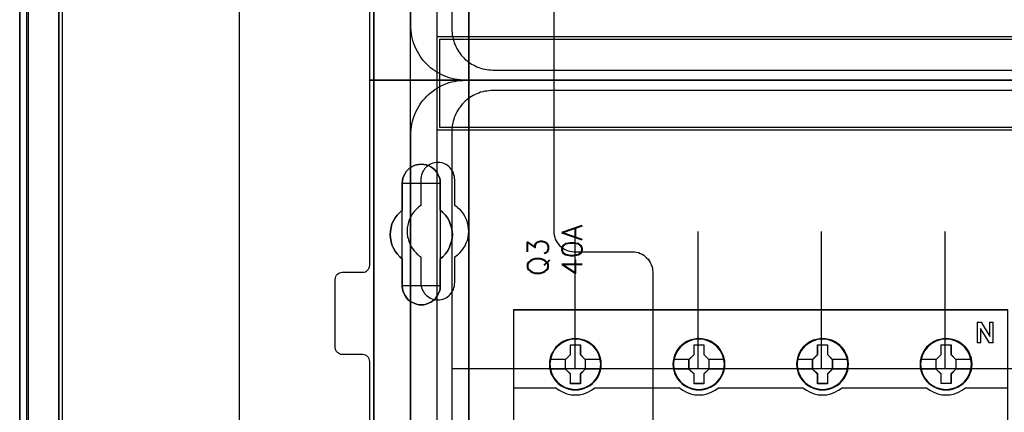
# Model space of a CAD drawing. Extents: x -543332 to -323966, y -9028 to 137422.
# Tile 79 of 250: x -450239 to -448804, y 26109 to 26681. Entities that reach past the tile are written whole.
import ezdxf

# ---------------------------------------------------------------- set-up
doc = ezdxf.new("R2010")
doc.units = 0
doc.header["$MEASUREMENT"] = 0
doc.layers.get('0').update_dxf_attribs({"color": 8})
for name, color, linetype in [('30', 7, 'Continuous'), ('45', 8, 'Continuous'), ('5', 7, 'Continuous'), ('50', 7, 'Continuous')]:
    doc.layers.add(name, color=color, linetype=linetype)
doc.styles.get("Standard").update_dxf_attribs({"font": 'txt', "bigfont": 'BIGFONT.SHX'})

# ---------------------------------------------------------------- blocks, each defined once
blk = doc.blocks.new('*U1079')
at = {"layer": '5', "color": 7}
for points in [[(0, -20.806875), (0, -801.193125)], [(4.692335, -801.191648), (4.692335, -20.805704)], [(4.692335, -20.805704), (4.692335, -801.191648)], [(50.625815, -386.338651), (50.625815, -323.250088), (50.625815, -298.744188), (50.625815, -173.234937), (50.625815, -148.780413), (50.625815, -78.807593), (50.625815, -73.721462), (51.244508, -73.721462), (63.8246, -73.721462), (64.443293, -73.721462), (64.443293, -78.807593), (64.443293, -78.807593), (64.443293, -386.338651)], [(64.444049, -386.341247), (64.444049, -78.807635), (64.444049, -73.721462), (63.825368, -73.721462), (63.825368, -73.721462), (51.245527, -73.721462), (50.626846, -73.721462), (50.626846, -78.807635), (50.626846, -148.781036), (50.626846, -173.235764), (50.626846, -298.746057), (50.626846, -323.25216), (50.626846, -386.341247)]]:
    blk.add_lwpolyline(points, dxfattribs=at)
at = {"layer": '5', "color": 59}
for points in [[(4.692335, -12.740183), (4.692335, -801.190946), (4.692335, -12.740183)], [(-1, -20.806406), (-1, -801.190946), (-1, -20.806406)]]:
    blk.add_lwpolyline(points, close=True, dxfattribs=at)
at = {"layer": '5', "color": 7}
for points in [[(64.441398, -386.34188), (64.441398, -78.808532), (64.441398, -386.34188)], [(50.626846, -173.235771), (50.626846, -298.746832), (50.626846, -173.235771)], [(60.268907, -254.459032), (60.681505, -254.76733), (61.042528, -255.178395), (61.351976, -255.589461), (61.60985, -256.000526), (61.764574, -256.462974), (61.919298, -256.976805), (62.022447, -257.490636), (62.074022, -258.004468), (62.022447, -258.518299), (61.919298, -259.03213), (61.764574, -259.494579), (61.60985, -260.00841), (61.351976, -260.419475), (61.042528, -260.83054), (60.681505, -261.241605), (60.268907, -261.549904), (60.268907, -265.506405), (60.268907, -265.866087), (60.217332, -266.225769), (60.062608, -266.534068), (59.907884, -266.89375), (59.701585, -267.150666), (59.495286, -267.458964), (59.237413, -267.664497), (58.927964, -267.870029), (58.566941, -268.024179), (58.257493, -268.178328), (57.89647, -268.229711), (57.535447, -268.229711), (57.174424, -268.229711), (56.813401, -268.178328), (56.503953, -268.024179), (56.14293, -267.870029), (55.833482, -267.664497), (55.575608, -267.458964), (55.317735, -267.150666), (55.163011, -266.89375), (55.008286, -266.534068), (54.853562, -266.225769), (54.801988, -265.866087), (54.750413, -265.506405), (54.750413, -261.549904), (54.38939, -261.241605), (54.028367, -260.83054), (53.718919, -260.419475), (53.461045, -260.00841), (53.254746, -259.494579), (53.151597, -259.03213), (53.048447, -258.518299), (52.996873, -258.004468), (53.048447, -257.490636), (53.151597, -256.976805), (53.254746, -256.462974), (53.461045, -256.000526), (53.718919, -255.589461), (54.028367, -255.178395), (54.38939, -254.76733), (54.750413, -254.459032), (54.750413, -250.50253), (54.801988, -250.142848), (54.853562, -249.783167), (55.008286, -249.423485), (55.163011, -249.115186), (55.317735, -248.806887), (55.575608, -248.549971), (55.833482, -248.344439), (56.14293, -248.138906), (56.503953, -247.933374), (56.813401, -247.830607), (57.174424, -247.779224), (57.535447, -247.727841), (57.89647, -247.779224), (58.257493, -247.830607), (58.566941, -247.933374), (58.927964, -248.138906), (59.237413, -248.344439), (59.495286, -248.549971), (59.701585, -248.806887), (59.907884, -249.115186), (60.062608, -249.423485), (60.217332, -249.783167), (60.268907, -250.142848), (60.268907, -250.50253), (60.268907, -254.459032)], [(58.927964, -248.138906), (58.566941, -247.933374), (58.257493, -247.830607), (57.89647, -247.779224), (57.535447, -247.727841), (57.174424, -247.779224), (56.813401, -247.830607), (56.503953, -247.933374), (56.14293, -248.138906), (55.833482, -248.344439), (55.575608, -248.549971), (55.317735, -248.806887), (55.163011, -249.115186), (55.008286, -249.423485), (54.853562, -249.783167), (54.801988, -250.142848), (54.750413, -250.50253), (54.750413, -254.459032), (54.38939, -254.76733), (54.028367, -255.178395), (53.718919, -255.589461), (53.461045, -256.000526), (53.254746, -256.462974), (53.151597, -256.976805), (53.048447, -257.490636), (52.996873, -258.004468), (53.048447, -258.518299), (53.151597, -259.03213), (53.254746, -259.494579), (53.461045, -260.00841), (53.718919, -260.419475), (54.028367, -260.83054), (54.38939, -261.241605), (54.750413, -261.549904), (54.750413, -265.506405), (54.801988, -265.866087), (54.853562, -266.225769), (55.008286, -266.534068), (55.163011, -266.89375), (55.317735, -267.150666), (55.575608, -267.458964), (55.833482, -267.664497), (56.14293, -267.870029), (56.503953, -268.024179), (56.813401, -268.178328), (57.174424, -268.229711), (57.535447, -268.229711), (57.89647, -268.229711), (58.257493, -268.178328), (58.566941, -268.024179), (58.927964, -267.870029), (59.237413, -267.664497), (59.495286, -267.458964), (59.701585, -267.150666), (59.907884, -266.89375), (60.062608, -266.534068), (60.217332, -266.225769), (60.268907, -265.866087), (60.268907, -265.506405), (60.268907, -261.549904), (60.681505, -261.241605), (61.042528, -260.83054), (61.351976, -260.419475), (61.60985, -260.00841), (61.764574, -259.494579), (61.919298, -259.03213), (62.022447, -258.518299), (62.074022, -258.004468), (62.022447, -257.490636), (61.919298, -256.976805), (61.764574, -256.462974), (61.60985, -256.000526), (61.351976, -255.589461), (61.042528, -255.178395), (60.681505, -254.76733), (60.268907, -254.459032), (60.268907, -250.50253), (60.268907, -250.142848), (60.217332, -249.783167), (60.062608, -249.423485), (59.907884, -249.115186), (59.701585, -248.806887), (59.495286, -248.549971), (59.237413, -248.344439), (58.927964, -248.138906)], [(58.927964, -248.138906), (58.566941, -247.933374), (58.257493, -247.830607), (57.89647, -247.779224), (57.535447, -247.727841), (57.174424, -247.779224), (56.813401, -247.830607), (56.503953, -247.933374), (56.14293, -248.138906), (55.833482, -248.344439), (55.575608, -248.549971), (55.317735, -248.806887), (55.163011, -249.115186), (55.008286, -249.423485), (54.853562, -249.783167), (54.801988, -250.142848), (54.750413, -250.50253), (54.750413, -254.459032), (54.38939, -254.76733), (54.028367, -255.178395), (53.718919, -255.589461), (53.461045, -256.000526), (53.254746, -256.462974), (53.151597, -256.976805), (53.048447, -257.490636), (52.996873, -258.004468), (53.048447, -258.518299), (53.151597, -259.03213), (53.254746, -259.494579), (53.461045, -260.00841), (53.718919, -260.419475), (54.028367, -260.83054), (54.38939, -261.241605), (54.750413, -261.549904), (54.750413, -265.506405), (54.801988, -265.866087), (54.853562, -266.225769), (55.008286, -266.534068), (55.163011, -266.89375), (55.317735, -267.150666), (55.575608, -267.458964), (55.833482, -267.664497), (56.14293, -267.870029), (56.503953, -268.024179), (56.813401, -268.178328), (57.174424, -268.229711), (57.535447, -268.229711), (57.89647, -268.229711), (58.257493, -268.178328), (58.566941, -268.024179), (58.927964, -267.870029), (59.237413, -267.664497), (59.495286, -267.458964), (59.701585, -267.150666), (59.907884, -266.89375), (60.062608, -266.534068), (60.217332, -266.225769), (60.268907, -265.866087), (60.268907, -265.506405), (60.268907, -261.549904), (60.681505, -261.241605), (61.042528, -260.83054), (61.351976, -260.419475), (61.60985, -260.00841), (61.764574, -259.494579), (61.919298, -259.03213), (62.022447, -258.518299), (62.074022, -258.004468), (62.022447, -257.490636), (61.919298, -256.976805), (61.764574, -256.462974), (61.60985, -256.000526), (61.351976, -255.589461), (61.042528, -255.178395), (60.681505, -254.76733), (60.268907, -254.459032), (60.268907, -250.50253), (60.268907, -250.142848), (60.217332, -249.783167), (60.062608, -249.423485), (59.907884, -249.115186), (59.701585, -248.806887), (59.495286, -248.549971), (59.237413, -248.344439), (58.927964, -248.138906)], [(60.268666, -250.505736), (60.268666, -250.145639), (60.217082, -249.785541), (60.062331, -249.425444), (59.90758, -249.116789), (59.701245, -248.808134), (59.49491, -248.550921), (59.236992, -248.345151), (58.927489, -248.139381), (58.566403, -247.933611), (58.256901, -247.830726), (57.895815, -247.779284), (57.534729, -247.727841), (57.173643, -247.779284), (56.812557, -247.830726), (56.503054, -247.933611), (56.141968, -248.139381), (55.832466, -248.345151), (55.574547, -248.550921), (55.316629, -248.808134), (55.161878, -249.116789), (55.007126, -249.425444), (54.852375, -249.785541), (54.800792, -250.145639), (54.749208, -250.505736), (60.268666, -250.505736)], [(54.749208, -250.503088), (54.749208, -254.462051), (54.749208, -250.503088)], [(60.266015, -254.462051), (60.266015, -250.503088), (60.266015, -254.462051)], [(54.751859, -254.459403), (54.390538, -254.767738), (54.029217, -255.178852), (53.719514, -255.589966), (53.461428, -256.001079), (53.254959, -256.463582), (53.151724, -256.977474), (53.04849, -257.491366), (52.996873, -258.005258), (53.04849, -258.51915), (53.151724, -259.033041), (53.254959, -259.495544), (53.461428, -260.009436), (53.719514, -260.42055), (54.029217, -260.831663), (54.390538, -261.242777), (54.751859, -261.551112), (54.751859, -254.459403)], [(60.266015, -261.551112), (60.679274, -261.242777), (61.040875, -260.831663), (61.350819, -260.42055), (61.609106, -260.009436), (61.764078, -259.495544), (61.91905, -259.033041), (62.022365, -258.51915), (62.074022, -258.005258), (62.022365, -257.491366), (61.91905, -256.977474), (61.764078, -256.463582), (61.609106, -256.001079), (61.350819, -255.589966), (61.040875, -255.178852), (60.679274, -254.767738), (60.266015, -254.459403), (60.266015, -261.551112)], [(54.749208, -261.548464), (54.749208, -265.507427), (54.749208, -261.548464)], [(60.266015, -265.507427), (60.266015, -261.548464), (60.266015, -265.507427)], [(54.749208, -265.504779), (54.800792, -265.864676), (54.852375, -266.224573), (55.007126, -266.533055), (55.161878, -266.892952), (55.316629, -267.150021), (55.574547, -267.458504), (55.832466, -267.664159), (56.141968, -267.869815), (56.503054, -268.024056), (56.812557, -268.178298), (57.173643, -268.229711), (57.534729, -268.229711), (57.895815, -268.229711), (58.256901, -268.178298), (58.566403, -268.024056), (58.927489, -267.869815), (59.236992, -267.664159), (59.49491, -267.458504), (59.701245, -267.150021), (59.90758, -266.892952), (60.062331, -266.533055), (60.217082, -266.224573), (60.268666, -265.864676), (60.268666, -265.504779), (54.749208, -265.504779)]]:
    blk.add_lwpolyline(points, close=True, dxfattribs=at)
at = {"layer": '50', "color": 7}
for points in [[(0.235942, -20.558787), (0.235942, -801.133213)], [(5.203985, -20.552831), (5.203985, -801.136518)], [(30.977363, -84.554755), (30.977363, -397.907699)], [(55.98194, -85.921426), (391.762235, -85.921426), (391.762235, -735.000783), (55.98194, -735.000783), (55.98194, -85.921426)], [(59.825943, -92.486155), (387.918232, -92.486155), (387.918232, -379.414356), (59.825943, -379.414356), (59.825943, -92.486155)], [(59.825943, -229.100851), (387.918232, -229.100851), (387.918232, -242.79966), (59.825943, -242.79966), (59.825943, -229.100851)]]:
    blk.add_lwpolyline(points, dxfattribs=at)
blk.add_lwpolyline([(60.239505, -229.513961), (387.507321, -229.513961), (387.507321, -242.386551), (60.239505, -242.386551), (60.239505, -229.513961)], close=True, dxfattribs=at)
blk = doc.blocks.new('*U1080')
at = {"layer": '50', "color": 7}
for points in [[(383.999821, -235.501397), (64.001505, -235.501397), (63.581505, -235.501397), (63.182504, -235.459362), (62.783504, -235.417327), (62.384503, -235.333258), (61.985503, -235.249188), (61.607503, -235.144101), (61.229502, -235.017997), (60.872502, -234.870875), (60.515502, -234.723754), (60.179501, -234.534597), (59.843501, -234.345441), (59.507501, -234.135267), (59.1925, -233.925093), (58.8985, -233.672885), (58.6045, -233.420676), (58.331499, -233.168468), (58.079499, -232.895242), (57.827499, -232.600998), (57.575499, -232.306755), (57.365498, -231.991494), (57.155498, -231.655216), (56.966498, -231.318938), (56.777498, -230.98266), (56.630498, -230.625365), (56.483498, -230.26807), (56.357497, -229.889757), (56.252497, -229.511444), (56.168497, -229.112114), (56.084497, -228.712784), (56.042497, -228.313453), (56.000497, -227.914123), (56.000497, -227.493776), (56.000497, -168.476979)], [(67.968952, -234.010496), (379.969373, -234.010496)], [(61.983887, -93.002352), (61.983887, -227.999417), (62.004887, -228.314683), (62.025887, -228.62995), (62.046887, -228.924198), (62.109888, -229.218447), (62.172889, -229.512696), (62.25689, -229.806944), (62.340891, -230.080175), (62.466892, -230.353406), (62.571893, -230.605619), (62.697894, -230.87885), (62.844896, -231.131063), (63.012898, -231.362258), (63.1809, -231.593454), (63.348902, -231.824649), (63.537904, -232.055844), (63.726906, -232.245004), (63.936908, -232.455182), (64.167911, -232.644342), (64.377913, -232.812484), (64.629916, -232.980626), (64.860918, -233.148768), (65.112921, -233.274874), (65.364924, -233.421999), (65.637927, -233.527087), (65.91093, -233.632176), (66.183933, -233.737265), (66.477936, -233.821336), (66.771939, -233.884389), (67.065942, -233.926425), (67.359946, -233.96846), (67.674949, -233.989478), (67.968952, -234.010496)]]:
    blk.add_lwpolyline(points, dxfattribs=at)
blk = doc.blocks.new('*U1081')
at = {"layer": '30', "color": 7}
blk.add_lwpolyline([(76.842584, -213.484137), (76.842584, -235.501397), (50.0136, -235.501397), (50.0136, -208.508866)], dxfattribs=at)
blk.add_lwpolyline([(76.842584, -213.484137), (76.842584, -235.501397), (50.0136, -235.501397), (50.0136, -208.508866)], dxfattribs=at)
blk = doc.blocks.new('*U1090')
at = {"layer": '50', "color": 7}
for points in [[(56.000497, -302.523166), (56.000497, -243.506369), (56.000497, -243.086022), (56.042497, -242.686692), (56.084497, -242.287361), (56.168497, -241.888031), (56.252497, -241.488701), (56.357497, -241.110388), (56.483498, -240.753093), (56.630498, -240.37478), (56.777498, -240.017485), (56.966498, -239.681207), (57.155498, -239.344929), (57.365498, -239.00865), (57.575499, -238.714407), (57.827499, -238.399147), (58.079499, -238.104903), (58.331499, -237.831677), (58.6045, -237.579469), (58.8985, -237.32726), (59.1925, -237.075052), (59.507501, -236.864878), (59.843501, -236.654704), (60.179501, -236.465548), (60.515502, -236.276391), (60.872502, -236.12927), (61.229502, -235.982148), (61.607503, -235.856044), (61.985503, -235.750957), (62.384503, -235.666887), (62.783504, -235.582818), (63.182504, -235.540783), (63.581505, -235.519766), (64.001505, -235.498748), (383.999821, -235.498748)], [(379.969373, -236.992297), (67.968952, -236.992297), (67.674949, -237.013315), (67.359946, -237.034332), (67.065942, -237.076367), (66.771939, -237.118401), (66.477936, -237.181454), (66.183933, -237.265523), (65.91093, -237.37061), (65.637927, -237.475697), (65.364924, -237.580784), (65.112921, -237.727906), (64.860918, -237.85401), (64.629916, -238.022149), (64.377913, -238.190288), (64.167911, -238.358427), (63.936908, -238.547583), (63.726906, -238.757757), (63.537904, -238.946914), (63.348902, -239.178105), (63.1809, -239.409296), (63.012898, -239.640487), (62.844896, -239.871678), (62.697894, -240.123887), (62.571893, -240.397113), (62.466892, -240.649321), (62.340891, -240.922547), (62.25689, -241.195773), (62.172889, -241.490017), (62.109888, -241.78426), (62.046887, -242.078503), (62.025887, -242.372747), (62.004887, -242.688007), (61.983887, -243.003268), (61.983887, -377.997901)], [(379.969373, -236.992297), (67.968952, -236.992297), (67.674949, -237.013315), (67.359946, -237.034332), (67.065942, -237.076367), (66.771939, -237.118402), (66.477936, -237.181455), (66.183933, -237.265525), (65.91093, -237.370613), (65.637927, -237.4757), (65.364924, -237.580788), (65.112921, -237.72791), (64.860918, -237.854016), (64.629916, -238.022156), (64.377913, -238.190296), (64.167911, -238.358436), (63.936908, -238.547594), (63.726906, -238.757769), (63.537904, -238.946927), (63.348902, -239.178119), (63.1809, -239.409312), (63.012898, -239.640505), (62.844896, -239.871698), (62.697894, -240.123908), (62.571893, -240.397136), (62.466892, -240.649346), (62.340891, -240.922574), (62.25689, -241.195801), (62.172889, -241.490047), (62.109888, -241.784292), (62.046887, -242.078537), (62.025887, -242.372782), (62.004887, -242.688045), (61.983887, -243.003308), (61.983887, -277.514077), (386.017439, -277.514077)], [(379.969373, -236.992297), (67.968952, -236.992297), (67.674949, -237.013315), (67.359946, -237.034332), (67.065942, -237.076367), (66.771939, -237.118402), (66.477936, -237.181455), (66.183933, -237.265525), (65.91093, -237.370613), (65.637927, -237.4757), (65.364924, -237.580788), (65.112921, -237.72791), (64.860918, -237.854016), (64.629916, -238.022156), (64.377913, -238.190296), (64.167911, -238.358436), (63.936908, -238.547594), (63.726906, -238.757769), (63.537904, -238.946927), (63.348902, -239.178119), (63.1809, -239.409312), (63.012898, -239.640505), (62.844896, -239.871698), (62.697894, -240.123908), (62.571893, -240.397136), (62.466892, -240.649346), (62.340891, -240.922574), (62.25689, -241.195801), (62.172889, -241.490047), (62.109888, -241.784292), (62.046887, -242.078537), (62.025887, -242.372782), (62.004887, -242.688045), (61.983887, -243.003308), (61.983887, -277.514077), (386.017439, -277.514077)], [(79.960566, -277.556447), (79.960566, -257.54713)], [(97.87362, -277.556447), (97.87362, -257.54713)], [(115.850299, -277.556447), (115.850299, -257.54713)], [(133.909161, -277.556447), (133.909161, -257.54713)]]:
    blk.add_lwpolyline(points, dxfattribs=at)
blk = doc.blocks.new('*D1091')
at = {"layer": '30', "color": 7}
for points in [[(50.0136, -344.481933), (50.0136, -276.516588), (49.991224, -276.313975), (49.924096, -276.111363), (49.834591, -275.931262), (49.700334, -275.773675), (49.566077, -275.661112), (49.387068, -275.571062), (49.208059, -275.526037), (49.006674, -275.503524), (46.008272, -275.503524), (46.008272, -275.503524), (45.806887, -275.481012), (45.627878, -275.413474), (45.448869, -275.323424), (45.314612, -275.188349), (45.180355, -275.053273), (45.090851, -274.873173), (45.023722, -274.693073), (45.001346, -274.49046), (45.001346, -264.539919), (45.023722, -264.314794), (45.090851, -264.112181), (45.180355, -263.932081), (45.314612, -263.797006), (45.448869, -263.66193), (45.627878, -263.57188), (45.806887, -263.526855), (46.008272, -263.504343), (49.006674, -263.504343), (49.208059, -263.48183), (49.387068, -263.436805), (49.566077, -263.324242), (49.700334, -263.21168), (49.834591, -263.054092), (49.924096, -262.873992), (49.991224, -262.693891), (50.0136, -262.491279), (50.0136, -235.498748), (76.842584, -235.498748), (76.842584, -257.516008), (76.86496, -257.808671), (76.909712, -258.101334), (76.976841, -258.393997), (77.066345, -258.664148), (77.200602, -258.934298), (77.357235, -259.181936), (77.536244, -259.407061), (77.715253, -259.632187), (77.939015, -259.812287), (78.162776, -259.992387), (78.408913, -260.149975), (78.677427, -260.262538), (78.945941, -260.3751), (79.214454, -260.442638), (79.52772, -260.487663), (79.81861, -260.510175), (88.299164, -260.510175), (88.590054, -260.532688), (88.880944, -260.577713), (89.171833, -260.645251), (89.440347, -260.757813), (89.708861, -260.870376), (89.954998, -261.027964), (90.178759, -261.208064), (90.380145, -261.388164), (90.58153, -261.61329), (90.760539, -261.838415), (90.894796, -262.086053), (91.029053, -262.356203), (91.140933, -262.626354), (91.208062, -262.919017), (91.252814, -263.21168), (91.27519, -263.504343), (91.27519, -357.494179)], [(46.008272, -275.503524), (45.806887, -275.481012), (45.627878, -275.413474), (45.448869, -275.323424), (45.314612, -275.188349), (45.180355, -275.053273), (45.090851, -274.873173), (45.023722, -274.693073), (45.001346, -274.49046), (45.001346, -264.539919), (45.023722, -264.314794), (45.090851, -264.112181), (45.180355, -263.932081), (45.314612, -263.797006), (45.448869, -263.66193), (45.627878, -263.57188), (45.806887, -263.526855), (46.008272, -263.504343), (49.006674, -263.504343), (49.208059, -263.48183), (49.387068, -263.436805), (49.566077, -263.324242), (49.700334, -263.21168), (49.834591, -263.054092), (49.924096, -262.873992), (49.991224, -262.693891), (50.0136, -262.491279), (50.0136, -235.498748), (76.842584, -235.498748), (76.842584, -257.516008), (76.86496, -257.808671), (76.909712, -258.101334), (76.976841, -258.393997), (77.066345, -258.664148), (77.200602, -258.934298), (77.357235, -259.181936), (77.536244, -259.407061), (77.715253, -259.632187), (77.939015, -259.812287), (78.162776, -259.992387), (78.408913, -260.149975), (78.677427, -260.262538), (78.945941, -260.3751), (79.214454, -260.442638), (79.52772, -260.487663), (79.81861, -260.510175), (88.299164, -260.510175), (88.590054, -260.532688), (88.880944, -260.577713), (89.171833, -260.645251), (89.440347, -260.757813), (89.708861, -260.870376), (89.954998, -261.027964), (90.178759, -261.208064), (90.380145, -261.388164), (90.58153, -261.61329), (90.760539, -261.838415), (90.894796, -262.086053), (91.029053, -262.356203), (91.140933, -262.626354), (91.208062, -262.919017), (91.252814, -263.21168), (91.27519, -263.504343), (91.27519, -357.494179)], [(50.0136, -344.481933), (50.0136, -276.516588), (49.991224, -276.313975), (49.924096, -276.111363), (49.834591, -275.931262), (49.700334, -275.773675), (49.566077, -275.661112), (49.387068, -275.571062), (49.208059, -275.526037), (49.006674, -275.503524), (46.008272, -275.503524)], [(62.409659, -265.014208), (62.409659, -261.254184), (62.611125, -261.119094), (62.790205, -260.984003), (62.969286, -260.848913), (63.125981, -260.691307), (63.416987, -260.35358), (63.685608, -259.993338), (63.909458, -259.633097), (64.088539, -259.227825), (64.245234, -258.822553), (64.357159, -258.417281), (64.424315, -257.989494), (64.4467, -257.539192), (64.424315, -257.111405), (64.357159, -256.661102), (64.267619, -256.233315), (64.110924, -255.805528), (63.931843, -255.400256), (63.707993, -254.994984), (63.439372, -254.634743), (63.125981, -254.319531), (62.969286, -254.18444), (62.790205, -254.026835), (62.611125, -253.891744), (62.409659, -253.756653), (62.409659, -250.019145), (62.387274, -249.771479), (62.364889, -249.523813), (62.297734, -249.276147), (62.230579, -249.050996), (62.118653, -248.825845), (62.006728, -248.623209), (61.850032, -248.420573), (61.693337, -248.240452), (61.536642, -248.082846), (61.335176, -247.92524), (61.13371, -247.812665), (60.932245, -247.700089), (60.708394, -247.610029), (60.462159, -247.542484), (60.215923, -247.497453), (59.969687, -247.497453), (59.701066, -247.497453), (59.454831, -247.542484), (59.208595, -247.610029), (58.984745, -247.700089), (58.760894, -247.812665), (58.559428, -247.92524), (58.357963, -248.082846), (58.178882, -248.240452), (58.022187, -248.420573), (57.887876, -248.623209), (57.753566, -248.825845), (57.664026, -249.050996), (57.574486, -249.276147), (57.50733, -249.523813), (57.484945, -249.771479), (57.46256, -250.019145), (57.46256, -253.756653), (57.28348, -253.891744), (57.104399, -254.026835), (56.925319, -254.18444), (56.768623, -254.342046), (56.477618, -254.657258), (56.208997, -255.017499), (55.985146, -255.400256), (55.806066, -255.783013), (55.671755, -256.188285), (55.55983, -256.616072), (55.492675, -257.043859), (55.47029, -257.471646), (55.492675, -257.921948), (55.537445, -258.349735), (55.6046, -258.574887), (55.64937, -258.777523), (55.716525, -259.002674), (55.806066, -259.20531), (55.895606, -259.430461), (56.007531, -259.633097), (56.119457, -259.835733), (56.253767, -260.038369), (56.500003, -260.376095), (56.768623, -260.691307), (56.925319, -260.848913), (57.082014, -260.984003), (57.261095, -261.141609), (57.46256, -261.254184), (57.46256, -265.014208), (57.484945, -265.261874), (57.50733, -265.50954), (57.574486, -265.757206), (57.664026, -265.982357), (57.753566, -266.207508), (57.887876, -266.410144), (58.022187, -266.61278), (58.178882, -266.792901), (58.357963, -266.950507), (58.559428, -267.085597), (58.760894, -267.220688), (58.984745, -267.333264), (59.208595, -267.423324), (59.454831, -267.490869), (59.701066, -267.513385), (59.969687, -267.5359), (60.215923, -267.513385), (60.462159, -267.490869), (60.708394, -267.423324), (60.932245, -267.333264), (61.13371, -267.220688), (61.335176, -267.085597), (61.536642, -266.950507), (61.693337, -266.792901), (61.850032, -266.61278), (62.006728, -266.410144), (62.118653, -266.207508), (62.230579, -265.982357), (62.297734, -265.757206), (62.364889, -265.50954), (62.387274, -265.261874), (62.409659, -265.014208)]]:
    blk.add_lwpolyline(points, dxfattribs=at)
blk = doc.blocks.new('*D1092')
at = {"layer": '45', "color": 7}
for points in [[(143.039331, -268.997671), (70.962948, -268.997671), (70.962948, -351.066058), (143.039331, -351.066058), (143.039331, -268.997671)], [(143.018122, -269.021504), (70.984156, -269.021504), (70.984156, -351.044873), (143.018122, -351.044873), (143.018122, -269.021504)], [(83.762152, -276.924985), (83.739733, -276.476776), (83.666872, -276.023033), (83.515545, -275.596957), (83.336194, -275.181949), (83.100796, -274.794607), (82.820561, -274.446), (82.489883, -274.12506), (82.125576, -273.848388), (81.755665, -273.604916), (81.324103, -273.422312), (80.89254, -273.295043), (80.438558, -273.212041), (79.984576, -273.184374), (79.530595, -273.212041), (79.087823, -273.295043), (78.639446, -273.422312), (78.224697, -273.604916), (77.837972, -273.848388), (77.47927, -274.12506), (77.142988, -274.446), (76.879566, -274.794607), (76.638563, -275.181949), (76.436794, -275.596957), (76.319095, -276.023033), (76.229419, -276.476776), (76.201396, -276.924985), (76.229419, -277.373194), (76.319095, -277.810337), (76.436794, -278.241946), (76.638563, -278.651421), (76.879566, -279.044296), (77.142988, -279.40397), (77.47927, -279.719376), (77.837972, -279.996049), (78.224697, -280.228453), (78.639446, -280.411057), (79.087823, -280.549393), (79.530595, -280.637929), (79.984576, -280.660062), (80.438558, -280.637929), (80.89254, -280.549393), (81.324103, -280.411057), (81.755665, -280.228453), (82.125576, -279.996049), (82.489883, -279.719376), (82.820561, -279.40397), (83.100796, -279.044296), (83.336194, -278.651421), (83.515545, -278.241946), (83.666872, -277.810337), (83.739733, -277.373194), (83.762152, -276.924985)], [(83.762152, -276.924985), (83.739733, -276.476776), (83.666872, -276.023033), (83.515545, -275.596957), (83.336194, -275.181949), (83.100796, -274.794607), (82.820561, -274.446), (82.489883, -274.12506), (82.125576, -273.848388), (81.755665, -273.604916), (81.324103, -273.422312), (80.89254, -273.295043), (80.438558, -273.212041), (79.984576, -273.184374), (79.530595, -273.212041), (79.087823, -273.295043), (78.639446, -273.422312), (78.224697, -273.604916), (77.837972, -273.848388), (77.47927, -274.12506), (77.142988, -274.446), (76.879566, -274.794607), (76.638563, -275.181949), (76.436794, -275.596957), (76.319095, -276.023033), (76.229419, -276.476776), (76.201396, -276.924985), (76.229419, -277.373194), (76.319095, -277.810337), (76.436794, -278.241946), (76.638563, -278.651421), (76.879566, -279.044296), (77.142988, -279.40397), (77.47927, -279.719376), (77.837972, -279.996049), (78.224697, -280.228453), (78.639446, -280.411057), (79.087823, -280.549393), (79.530595, -280.637929), (79.984576, -280.660062), (80.438558, -280.637929), (80.89254, -280.549393), (81.324103, -280.411057), (81.755665, -280.228453), (82.125576, -279.996049), (82.489883, -279.719376), (82.820561, -279.40397), (83.100796, -279.044296), (83.336194, -278.651421), (83.515545, -278.241946), (83.666872, -277.810337), (83.739733, -277.373194), (83.762152, -276.924985)], [(79.272674, -274.087388), (80.715806, -274.087388), (80.715806, -275.506914), (81.434542, -276.211132), (81.434542, -277.630657), (80.715806, -278.345965), (80.715806, -279.7544), (79.272674, -279.7544), (79.272674, -278.345965), (78.536959, -277.630657), (78.536959, -276.211132), (79.272674, -275.506914), (79.272674, -274.087388)], [(79.272674, -274.087388), (80.715806, -274.087388), (80.715806, -274.087388), (80.715806, -275.506914), (80.715806, -275.506914), (81.434542, -276.211132), (81.434542, -276.211132), (81.434542, -277.630657), (81.434542, -277.630657), (80.715806, -278.345965), (80.715806, -278.345965), (80.715806, -279.7544), (80.715806, -279.7544), (79.272674, -279.7544), (79.272674, -279.7544), (79.272674, -278.345965), (79.272674, -278.345965), (78.536959, -277.630657), (78.536959, -277.630657), (78.536959, -276.211132), (78.536959, -276.211132), (79.272674, -275.506914), (79.272674, -275.506914), (79.272674, -274.087388), (79.272674, -274.087388)], [(101.778597, -276.924985), (101.750575, -276.476776), (101.683321, -276.023033), (101.526395, -275.596957), (101.347051, -275.181949), (101.111663, -274.789074), (100.831439, -274.446), (100.500774, -274.12506), (100.136482, -273.848388), (99.766586, -273.604916), (99.33504, -273.422312), (98.909099, -273.295043), (98.449531, -273.212041), (97.995568, -273.184374), (97.541604, -273.212041), (97.09885, -273.295043), (96.650491, -273.422312), (96.241363, -273.604916), (95.849049, -273.848388), (95.490362, -274.12506), (95.159697, -274.446), (94.896286, -274.789074), (94.649689, -275.181949), (94.453532, -275.596957), (94.330233, -276.023033), (94.240561, -276.476776), (94.212539, -276.924985), (94.240561, -277.373194), (94.330233, -277.810337), (94.453532, -278.236412), (94.649689, -278.651421), (94.896286, -279.044296), (95.159697, -279.40397), (95.490362, -279.719376), (95.849049, -279.996049), (96.241363, -280.228453), (96.650491, -280.411057), (97.09885, -280.549393), (97.541604, -280.637929), (97.995568, -280.660062), (98.449531, -280.637929), (98.909099, -280.549393), (99.33504, -280.411057), (99.766586, -280.228453), (100.136482, -279.996049), (100.500774, -279.719376), (100.831439, -279.40397), (101.111663, -279.044296), (101.347051, -278.651421), (101.526395, -278.236412), (101.683321, -277.810337), (101.750575, -277.373194), (101.778597, -276.924985)], [(101.778597, -276.924985), (101.750575, -276.476776), (101.683321, -276.023033), (101.526395, -275.596957), (101.347051, -275.181949), (101.111663, -274.789074), (100.831439, -274.446), (100.500774, -274.12506), (100.136482, -273.848388), (99.766586, -273.604916), (99.33504, -273.422312), (98.909099, -273.295043), (98.449531, -273.212041), (97.995568, -273.184374), (97.541604, -273.212041), (97.09885, -273.295043), (96.650491, -273.422312), (96.241363, -273.604916), (95.849049, -273.848388), (95.490362, -274.12506), (95.159697, -274.446), (94.896286, -274.789074), (94.649689, -275.181949), (94.453532, -275.596957), (94.330233, -276.023033), (94.240561, -276.476776), (94.212539, -276.924985), (94.240561, -277.373194), (94.330233, -277.810337), (94.453532, -278.236412), (94.649689, -278.651421), (94.896286, -279.044296), (95.159697, -279.40397), (95.490362, -279.719376), (95.849049, -279.996049), (96.241363, -280.228453), (96.650491, -280.411057), (97.09885, -280.549393), (97.541604, -280.637929), (97.995568, -280.660062), (98.449531, -280.637929), (98.909099, -280.549393), (99.33504, -280.411057), (99.766586, -280.228453), (100.136482, -279.996049), (100.500774, -279.719376), (100.831439, -279.40397), (101.111663, -279.044296), (101.347051, -278.651421), (101.526395, -278.236412), (101.683321, -277.810337), (101.750575, -277.373194), (101.778597, -276.924985)], [(101.757389, -276.924969), (101.729533, -276.4793), (101.66268, -276.028129), (101.506689, -275.604469), (101.328414, -275.191812), (101.094427, -274.801164), (100.815872, -274.460035), (100.487177, -274.140914), (100.125055, -273.865809), (99.757362, -273.623718), (99.328387, -273.442149), (98.904983, -273.315601), (98.448153, -273.23307), (97.996893, -273.205559), (97.545634, -273.23307), (97.105517, -273.315601), (96.659828, -273.442149), (96.253138, -273.623718), (95.86316, -273.865809), (95.50661, -274.140914), (95.177915, -274.460035), (94.916073, -274.801164), (94.670944, -275.191812), (94.475955, -275.604469), (94.353391, -276.028129), (94.264253, -276.4793), (94.236398, -276.924969), (94.264253, -277.370638), (94.353391, -277.805303), (94.475955, -278.228964), (94.670944, -278.64162), (94.916073, -279.032268), (95.177915, -279.389904), (95.50661, -279.703523), (95.86316, -279.978627), (96.253138, -280.209715), (96.659828, -280.391283), (97.105517, -280.528836), (97.545634, -280.616869), (97.996893, -280.638877), (98.448153, -280.616869), (98.904983, -280.528836), (99.328387, -280.391283), (99.757362, -280.209715), (100.125055, -279.978627), (100.487177, -279.703523), (100.815872, -279.389904), (101.094427, -279.032268), (101.328414, -278.64162), (101.506689, -278.228964), (101.66268, -277.805303), (101.729533, -277.370638), (101.757389, -276.924969)], [(97.289476, -274.087388), (98.726948, -274.087388), (98.726948, -275.506976), (99.445685, -276.20568), (99.445685, -277.630813), (98.726948, -278.346152), (98.726948, -279.749104), (97.289476, -279.749104), (97.289476, -278.346152), (96.548102, -277.630813), (96.548102, -276.20568), (97.289476, -275.506976), (97.289476, -274.087388)], [(97.289476, -274.087388), (98.726948, -274.087388), (98.726948, -274.087388), (98.726948, -275.506976), (98.726948, -275.506976), (99.445685, -276.20568), (99.445685, -276.20568), (99.445685, -277.630813), (99.445685, -277.630813), (98.726948, -278.346152), (98.726948, -278.346152), (98.726948, -279.749104), (98.726948, -279.749104), (97.289476, -279.749104), (97.289476, -279.749104), (97.289476, -278.346152), (97.289476, -278.346152), (96.548102, -277.630813), (96.548102, -277.630813), (96.548102, -276.20568), (96.548102, -276.20568), (97.289476, -275.506976), (97.289476, -275.506976), (97.289476, -274.087388), (97.289476, -274.087388)], [(119.78974, -276.924985), (119.767322, -276.476776), (119.694463, -276.023033), (119.537538, -275.596957), (119.358194, -275.181949), (119.122806, -274.789074), (118.842581, -274.446), (118.517521, -274.12506), (118.153229, -273.848388), (117.777729, -273.604916), (117.351787, -273.422312), (116.920242, -273.295043), (116.466278, -273.212041), (116.012315, -273.184374), (115.558351, -273.212041), (115.115597, -273.295043), (114.667238, -273.422312), (114.252506, -273.604916), (113.865796, -273.848388), (113.507109, -274.12506), (113.17084, -274.446), (112.907429, -274.789074), (112.660831, -275.181949), (112.464674, -275.596957), (112.34698, -276.023033), (112.257308, -276.476776), (112.223681, -276.924985), (112.257308, -277.373194), (112.34698, -277.810337), (112.464674, -278.236412), (112.660831, -278.651421), (112.907429, -279.044296), (113.17084, -279.40397), (113.507109, -279.719376), (113.865796, -279.996049), (114.252506, -280.228453), (114.667238, -280.411057), (115.115597, -280.549393), (115.558351, -280.637929), (116.012315, -280.660062), (116.466278, -280.637929), (116.920242, -280.549393), (117.351787, -280.411057), (117.777729, -280.228453), (118.153229, -279.996049), (118.517521, -279.719376), (118.842581, -279.40397), (119.122806, -279.044296), (119.358194, -278.651421), (119.537538, -278.236412), (119.694463, -277.810337), (119.767322, -277.373194), (119.78974, -276.924985)], [(119.78974, -276.924985), (119.767322, -276.476776), (119.694463, -276.023033), (119.537538, -275.596957), (119.358194, -275.181949), (119.122806, -274.789074), (118.842581, -274.446), (118.517521, -274.12506), (118.153229, -273.848388), (117.777729, -273.604916), (117.351787, -273.422312), (116.920242, -273.295043), (116.466278, -273.212041), (116.012315, -273.184374), (115.558351, -273.212041), (115.115597, -273.295043), (114.667238, -273.422312), (114.252506, -273.604916), (113.865796, -273.848388), (113.507109, -274.12506), (113.17084, -274.446), (112.907429, -274.789074), (112.660831, -275.181949), (112.464674, -275.596957), (112.34698, -276.023033), (112.257308, -276.476776), (112.223681, -276.924985), (112.257308, -277.373194), (112.34698, -277.810337), (112.464674, -278.236412), (112.660831, -278.651421), (112.907429, -279.044296), (113.17084, -279.40397), (113.507109, -279.719376), (113.865796, -279.996049), (114.252506, -280.228453), (114.667238, -280.411057), (115.115597, -280.549393), (115.558351, -280.637929), (116.012315, -280.660062), (116.466278, -280.637929), (116.920242, -280.549393), (117.351787, -280.411057), (117.777729, -280.228453), (118.153229, -279.996049), (118.517521, -279.719376), (118.842581, -279.40397), (119.122806, -279.044296), (119.358194, -278.651421), (119.537538, -278.236412), (119.694463, -277.810337), (119.767322, -277.373194), (119.78974, -276.924985)], [(119.76588, -276.924969), (119.743596, -276.4793), (119.671172, -276.028129), (119.515181, -275.604469), (119.336905, -275.191812), (119.102919, -274.801164), (118.824364, -274.460035), (118.50124, -274.140914), (118.139118, -273.865809), (117.765854, -273.623718), (117.34245, -273.442149), (116.913475, -273.315601), (116.462215, -273.23307), (116.010956, -273.205559), (115.559697, -273.23307), (115.119579, -273.315601), (114.673891, -273.442149), (114.261629, -273.623718), (113.877223, -273.865809), (113.520672, -274.140914), (113.186406, -274.460035), (112.924564, -274.801164), (112.679436, -275.191812), (112.484447, -275.604469), (112.367454, -276.028129), (112.278316, -276.4793), (112.24489, -276.924969), (112.278316, -277.370638), (112.367454, -277.805303), (112.484447, -278.228964), (112.679436, -278.64162), (112.924564, -279.032268), (113.186406, -279.389904), (113.520672, -279.703523), (113.877223, -279.978627), (114.261629, -280.209715), (114.673891, -280.391283), (115.119579, -280.528836), (115.559697, -280.616869), (116.010956, -280.638877), (116.462215, -280.616869), (116.913475, -280.528836), (117.34245, -280.391283), (117.765854, -280.209715), (118.139118, -279.978627), (118.50124, -279.703523), (118.824364, -279.389904), (119.102919, -279.032268), (119.336905, -278.64162), (119.515181, -278.228964), (119.671172, -277.805303), (119.743596, -277.370638), (119.76588, -276.924969)], [(115.300261, -274.087388), (116.743393, -274.087388), (116.743393, -275.506976), (117.46213, -276.20568), (117.46213, -277.630813), (116.743393, -278.346152), (116.743393, -279.749104), (115.300261, -279.749104), (115.300261, -278.346152), (114.564547, -277.630813), (114.564547, -276.20568), (115.300261, -275.506976), (115.300261, -274.087388)], [(115.300261, -274.087388), (116.743393, -274.087388), (116.743393, -274.087388), (116.743393, -275.506976), (116.743393, -275.506976), (117.46213, -276.20568), (117.46213, -276.20568), (117.46213, -277.630813), (117.46213, -277.630813), (116.743393, -278.346152), (116.743393, -278.346152), (116.743393, -279.749104), (116.743393, -279.749104), (115.300261, -279.749104), (115.300261, -279.749104), (115.300261, -278.346152), (115.300261, -278.346152), (114.564547, -277.630813), (114.564547, -277.630813), (114.564547, -276.20568), (114.564547, -276.20568), (115.300261, -275.506976), (115.300261, -275.506976), (115.300261, -274.087388), (115.300261, -274.087388)], [(137.800882, -276.919689), (137.77286, -276.471479), (137.705606, -276.017737), (137.54868, -275.591661), (137.369337, -275.176653), (137.133948, -274.783778), (136.853724, -274.440704), (136.523059, -274.119764), (136.158767, -273.843092), (135.788871, -273.59962), (135.357326, -273.417016), (134.931385, -273.289747), (134.471817, -273.206745), (134.017853, -273.179078), (133.56389, -273.206745), (133.121135, -273.289747), (132.672776, -273.417016), (132.263648, -273.59962), (131.871334, -273.843092), (131.512647, -274.119764), (131.181982, -274.440704), (130.918571, -274.783778), (130.671974, -275.176653), (130.475817, -275.591661), (130.352518, -276.017737), (130.262846, -276.471479), (130.234824, -276.919689), (130.262846, -277.367898), (130.352518, -277.80504), (130.475817, -278.231116), (130.671974, -278.646125), (130.918571, -279.038999), (131.181982, -279.398673), (131.512647, -279.71408), (131.871334, -279.990752), (132.263648, -280.223157), (132.672776, -280.405761), (133.121135, -280.544097), (133.56389, -280.632632), (134.017853, -280.654766), (134.471817, -280.632632), (134.931385, -280.544097), (135.357326, -280.405761), (135.788871, -280.223157), (136.158767, -279.990752), (136.523059, -279.71408), (136.853724, -279.398673), (137.133948, -279.038999), (137.369337, -278.646125), (137.54868, -278.231116), (137.705606, -277.80504), (137.77286, -277.367898), (137.800882, -276.919689)], [(137.800882, -276.919689), (137.77286, -276.471479), (137.705606, -276.017737), (137.54868, -275.591661), (137.369337, -275.176653), (137.133948, -274.783778), (136.853724, -274.440704), (136.523059, -274.119764), (136.158767, -273.843092), (135.788871, -273.59962), (135.357326, -273.417016), (134.931385, -273.289747), (134.471817, -273.206745), (134.017853, -273.179078), (133.56389, -273.206745), (133.121135, -273.289747), (132.672776, -273.417016), (132.263648, -273.59962), (131.871334, -273.843092), (131.512647, -274.119764), (131.181982, -274.440704), (130.918571, -274.783778), (130.671974, -275.176653), (130.475817, -275.591661), (130.352518, -276.017737), (130.262846, -276.471479), (130.234824, -276.919689), (130.262846, -277.367898), (130.352518, -277.80504), (130.475817, -278.231116), (130.671974, -278.646125), (130.918571, -279.038999), (131.181982, -279.398673), (131.512647, -279.71408), (131.871334, -279.990752), (132.263648, -280.223157), (132.672776, -280.405761), (133.121135, -280.544097), (133.56389, -280.632632), (134.017853, -280.654766), (134.471817, -280.632632), (134.931385, -280.544097), (135.357326, -280.405761), (135.788871, -280.223157), (136.158767, -279.990752), (136.523059, -279.71408), (136.853724, -279.398673), (137.133948, -279.038999), (137.369337, -278.646125), (137.54868, -278.231116), (137.705606, -277.80504), (137.77286, -277.367898), (137.800882, -276.919689)], [(137.777023, -276.919673), (137.749167, -276.474004), (137.682314, -276.022833), (137.526323, -275.599172), (137.348048, -275.186516), (137.114062, -274.795868), (136.835506, -274.454738), (136.506811, -274.135618), (136.144689, -273.860513), (135.776997, -273.618421), (135.348021, -273.436853), (134.924618, -273.310305), (134.467787, -273.227773), (134.016528, -273.200263), (133.565268, -273.227773), (133.125151, -273.310305), (132.679463, -273.436853), (132.272772, -273.618421), (131.882795, -273.860513), (131.526244, -274.135618), (131.197549, -274.454738), (130.935707, -274.795868), (130.690578, -275.186516), (130.49559, -275.599172), (130.373025, -276.022833), (130.283888, -276.474004), (130.256032, -276.919673), (130.283888, -277.365342), (130.373025, -277.800007), (130.49559, -278.223667), (130.690578, -278.636324), (130.935707, -279.026972), (131.197549, -279.384608), (131.526244, -279.698226), (131.882795, -279.973331), (132.272772, -280.204418), (132.679463, -280.385987), (133.125151, -280.523539), (133.565268, -280.611573), (134.016528, -280.633581), (134.467787, -280.611573), (134.924618, -280.523539), (135.348021, -280.385987), (135.776997, -280.204418), (136.144689, -279.973331), (136.506811, -279.698226), (136.835506, -279.384608), (137.114062, -279.026972), (137.348048, -278.636324), (137.526323, -278.223667), (137.682314, -277.800007), (137.749167, -277.365342), (137.777023, -276.919673)], [(133.30911, -274.082092), (134.746583, -274.082092), (134.746583, -275.50168), (135.465319, -276.200383), (135.465319, -277.625516), (134.746583, -278.340855), (134.746583, -279.743807), (133.30911, -279.743807), (133.30911, -278.340855), (132.567736, -277.625516), (132.567736, -276.200383), (133.30911, -275.50168), (133.30911, -274.082092)], [(133.30911, -274.082092), (134.746583, -274.082092), (134.746583, -274.082092), (134.746583, -275.50168), (134.746583, -275.50168), (135.465319, -276.200383), (135.465319, -276.200383), (135.465319, -277.625516), (135.465319, -277.625516), (134.746583, -278.340855), (134.746583, -278.340855), (134.746583, -279.743807), (134.746583, -279.743807), (133.30911, -279.743807), (133.30911, -279.743807), (133.30911, -278.340855), (133.30911, -278.340855), (132.567736, -277.625516), (132.567736, -277.625516), (132.567736, -276.200383), (132.567736, -276.200383), (133.30911, -275.50168), (133.30911, -275.50168), (133.30911, -274.082092), (133.30911, -274.082092)], [(79.283112, -274.108574), (80.705119, -274.108574), (80.705119, -275.516822), (81.413334, -276.215446), (81.413334, -277.623694), (80.705119, -278.33332), (80.705119, -279.730567), (79.283112, -279.730567), (79.283112, -278.33332), (78.558167, -277.623694), (78.558167, -276.215446), (79.283112, -275.516822), (79.283112, -274.108574)], [(97.299153, -274.108574), (98.714268, -274.108574), (98.714268, -275.516874), (99.421825, -276.210021), (99.421825, -277.623823), (98.714268, -278.333474), (98.714268, -279.72527), (97.299153, -279.72527), (97.299153, -278.333474), (96.56931, -277.623823), (96.56931, -276.210021), (97.299153, -275.516874), (97.299153, -274.108574)], [(115.310026, -274.108574), (116.730713, -274.108574), (116.730713, -275.516874), (117.43827, -276.210021), (117.43827, -277.623823), (116.730713, -278.333474), (116.730713, -279.72527), (115.310026, -279.72527), (115.310026, -278.333474), (114.585755, -277.623823), (114.585755, -276.210021), (115.310026, -275.516874), (115.310026, -274.108574)], [(133.321438, -274.103277), (134.736553, -274.103277), (134.736553, -275.511577), (135.444111, -276.204725), (135.444111, -277.618526), (134.736553, -278.328178), (134.736553, -279.719974), (133.321438, -279.719974), (133.321438, -278.328178), (132.591595, -277.618526), (132.591595, -276.204725), (133.321438, -275.511577), (133.321438, -274.103277)]]:
    blk.add_lwpolyline(points, close=True, dxfattribs=at)
at = {"layer": '45', "color": 139}
for points in [[(143.039331, -268.997671), (70.962948, -268.997671), (70.962948, -351.066058), (143.039331, -351.066058), (143.039331, -268.997671)], [(83.695876, -276.91957), (83.623016, -276.200113), (83.415644, -275.519396), (83.068156, -274.882953), (82.608575, -274.329525), (82.04811, -273.875714), (81.403575, -273.538122), (80.708599, -273.322285), (79.985599, -273.255874), (79.2626, -273.322285), (78.573228, -273.538122), (77.928694, -273.875714), (77.362624, -274.329525), (76.903043, -274.882953), (76.561159, -275.519396), (76.348183, -276.200113), (76.280927, -276.91957), (76.348183, -277.633493), (76.561159, -278.325278), (76.903043, -278.950653), (77.362624, -279.509615), (77.928694, -279.963427), (78.573228, -280.301018), (79.2626, -280.511321), (79.985599, -280.583266), (80.708599, -280.511321), (81.403575, -280.301018), (82.04811, -279.963427), (82.608575, -279.509615), (83.068156, -278.950653), (83.415644, -278.325278), (83.623016, -277.633493), (83.695876, -276.91957)], [(101.707019, -276.924866), (101.634162, -276.205409), (101.426798, -275.519158), (101.084928, -274.88825), (100.619762, -274.329287), (100.05932, -273.875476), (99.420416, -273.537884), (98.719863, -273.327581), (97.996893, -273.26117), (97.273923, -273.327581), (96.578975, -273.537884), (95.940071, -273.875476), (95.379629, -274.329287), (94.914463, -274.88825), (94.566989, -275.519158), (94.359625, -276.205409), (94.286768, -276.924866), (94.359625, -277.638789), (94.566989, -278.32504), (94.914463, -278.955949), (95.379629, -279.509377), (95.940071, -279.963189), (96.578975, -280.30078), (97.273923, -280.516617), (97.996893, -280.588563), (98.719863, -280.516617), (99.420416, -280.30078), (100.05932, -279.963189), (100.619762, -279.509377), (101.084928, -278.955949), (101.426798, -278.32504), (101.634162, -277.638789), (101.707019, -276.924866)], [(101.707019, -276.91957), (101.628554, -276.200113), (101.421182, -275.519396), (101.079298, -274.882953), (100.619717, -274.329525), (100.059253, -273.875714), (99.414718, -273.538122), (98.714137, -273.322285), (97.996742, -273.255874), (97.273742, -273.322285), (96.578766, -273.538122), (95.939836, -273.875714), (95.373767, -274.329525), (94.914186, -274.882953), (94.572302, -275.519396), (94.359325, -276.200113), (94.29207, -276.91957), (94.359325, -277.633493), (94.572302, -278.325278), (94.914186, -278.950653), (95.373767, -279.509615), (95.939836, -279.963427), (96.578766, -280.301018), (97.273742, -280.511321), (97.996742, -280.583266), (98.714137, -280.511321), (99.414718, -280.301018), (100.059253, -279.963427), (100.619717, -279.509615), (101.079298, -278.950653), (101.421182, -278.325278), (101.628554, -277.633493), (101.707019, -276.91957)], [(119.715511, -276.924866), (119.642653, -276.205409), (119.43529, -275.519158), (119.087816, -274.88825), (118.622649, -274.329287), (118.067811, -273.875476), (117.423303, -273.537884), (116.728355, -273.327581), (116.005385, -273.26117), (115.282415, -273.327581), (114.581862, -273.537884), (113.948563, -273.875476), (113.382517, -274.329287), (112.91735, -274.88825), (112.57548, -275.519158), (112.368117, -276.205409), (112.295259, -276.924866), (112.368117, -277.638789), (112.57548, -278.32504), (112.91735, -278.955949), (113.382517, -279.509377), (113.948563, -279.963189), (114.581862, -280.30078), (115.282415, -280.516617), (116.005385, -280.588563), (116.728355, -280.516617), (117.423303, -280.30078), (118.067811, -279.963189), (118.622649, -279.509377), (119.087816, -278.955949), (119.43529, -278.32504), (119.642653, -277.638789), (119.715511, -276.924866)], [(119.710209, -276.91957), (119.637371, -276.200113), (119.430065, -275.519396), (119.08829, -274.882953), (118.628854, -274.329525), (118.062964, -273.875714), (117.424237, -273.538122), (116.723878, -273.322285), (116.001108, -273.255874), (115.278337, -273.322285), (114.589184, -273.538122), (113.944854, -273.875714), (113.384567, -274.329525), (112.925131, -274.882953), (112.583356, -275.519396), (112.370447, -276.200113), (112.303212, -276.91957), (112.370447, -277.633493), (112.583356, -278.325278), (112.925131, -278.950653), (113.384567, -279.509615), (113.944854, -279.963427), (114.589184, -280.301018), (115.278337, -280.511321), (116.001108, -280.583266), (116.723878, -280.511321), (117.424237, -280.301018), (118.062964, -279.963427), (118.628854, -279.509615), (119.08829, -278.950653), (119.430065, -278.325278), (119.637371, -277.633493), (119.710209, -276.91957)], [(137.721351, -276.91957), (137.648491, -276.200113), (137.441119, -275.519396), (137.099235, -274.882953), (136.639654, -274.329525), (136.073585, -273.875714), (135.42905, -273.538122), (134.734074, -273.322285), (134.011074, -273.255874), (133.288075, -273.322285), (132.598703, -273.538122), (131.954168, -273.875714), (131.393704, -274.329525), (130.934122, -274.882953), (130.586634, -275.519396), (130.373658, -276.200113), (130.306402, -276.91957), (130.373658, -277.633493), (130.586634, -278.325278), (130.934122, -278.950653), (131.393704, -279.509615), (131.954168, -279.963427), (132.598703, -280.301018), (133.288075, -280.511321), (134.011074, -280.583266), (134.734074, -280.511321), (135.42905, -280.301018), (136.073585, -279.963427), (136.639654, -279.509615), (137.099235, -278.950653), (137.441119, -278.325278), (137.648491, -277.633493), (137.721351, -276.91957)], [(137.721351, -276.924866), (137.648491, -276.205409), (137.441119, -275.519158), (137.099235, -274.88825), (136.634049, -274.329287), (136.079189, -273.875476), (135.434655, -273.537884), (134.734074, -273.327581), (134.016679, -273.26117), (133.293679, -273.327581), (132.593098, -273.537884), (131.959773, -273.875476), (131.393704, -274.329287), (130.928518, -274.88825), (130.586634, -275.519158), (130.379262, -276.205409), (130.306402, -276.924866), (130.379262, -277.638789), (130.586634, -278.32504), (130.928518, -278.955949), (131.393704, -279.509377), (131.959773, -279.963189), (132.593098, -280.30078), (133.293679, -280.516617), (134.016679, -280.588563), (134.734074, -280.516617), (135.434655, -280.30078), (136.079189, -279.963189), (136.634049, -279.509377), (137.099235, -278.955949), (137.441119, -278.32504), (137.648491, -277.638789), (137.721351, -276.924866)]]:
    blk.add_lwpolyline(points, close=True, dxfattribs=at)
for points in [[(138.56173, -270.779866), (139.158213, -270.779866)], [(138.56173, -270.779866), (138.56173, -273.796094)], [(139.113145, -270.779866), (140.406851, -272.866598)], [(140.359133, -270.779866), (140.902595, -270.779866)], [(140.359133, -270.779866), (140.359133, -272.866598)], [(140.854876, -270.779866), (140.854876, -273.796094)], [(139.057474, -271.704066), (139.057474, -273.796094)], [(140.340575, -273.796094), (139.057474, -271.704066)], [(138.56173, -273.751075), (139.102541, -273.751075)], [(140.292857, -273.751075), (140.902595, -273.751075)], [(70.962948, -280.360823), (77.184931, -280.360823)], [(77.137212, -280.360823), (77.636991, -280.71838), (78.18731, -281.006733), (78.765706, -281.225881), (79.372179, -281.352756), (79.978653, -281.398892), (80.601973, -281.352756), (81.208447, -281.225881), (81.786843, -281.006733), (82.331546, -280.71838), (82.836941, -280.360823)], [(82.791873, -280.360823), (95.190771, -280.360823)], [(95.143052, -280.360823), (95.648419, -280.71838), (96.193093, -281.006733), (96.771457, -281.225881), (97.383512, -281.352756), (97.989953, -281.398892), (98.613238, -281.352756), (99.219679, -281.225881), (99.798043, -281.006733), (100.342716, -280.71838), (100.848083, -280.360823)], [(100.803016, -280.360823), (113.201914, -280.360823)], [(113.154195, -280.360823), (113.659562, -280.71838), (114.204235, -281.006733), (114.7826, -281.225881), (115.38904, -281.352756), (116.001095, -281.398892), (116.618766, -281.352756), (117.219591, -281.225881), (117.809186, -281.006733), (118.353859, -280.71838), (118.859226, -280.360823)], [(118.811507, -280.360823), (131.210405, -280.360823)], [(131.165338, -280.360823), (131.670732, -280.71838), (132.215435, -281.006733), (132.793832, -281.225881), (133.400305, -281.352756), (134.012394, -281.398892), (134.630099, -281.352756), (135.230957, -281.225881), (135.814969, -281.006733), (136.365287, -280.71838), (136.865066, -280.360823)], [(136.817348, -280.360823), (143.039331, -280.360823)]]:
    blk.add_lwpolyline(points, dxfattribs=at)
at = {"layer": '45', "color": 59}
blk.add_lwpolyline([(83.740944, -276.924969), (83.718659, -276.4793), (83.646232, -276.028129), (83.495807, -275.604469), (83.317525, -275.191812), (83.08353, -274.806666), (82.804965, -274.460035), (82.476258, -274.140914), (82.114123, -273.865809), (81.746417, -273.623718), (81.317427, -273.442149), (80.888437, -273.315601), (80.437161, -273.23307), (79.985885, -273.205559), (79.53461, -273.23307), (79.094477, -273.315601), (78.648772, -273.442149), (78.236496, -273.623718), (77.852076, -273.865809), (77.495513, -274.140914), (77.161234, -274.460035), (76.899383, -274.806666), (76.659817, -275.191812), (76.45925, -275.604469), (76.342253, -276.028129), (76.253112, -276.4793), (76.225255, -276.924969), (76.253112, -277.370638), (76.342253, -277.805303), (76.45925, -278.234466), (76.659817, -278.64162), (76.899383, -279.032268), (77.161234, -279.389904), (77.495513, -279.703523), (77.852076, -279.978627), (78.236496, -280.209715), (78.648772, -280.391283), (79.094477, -280.528836), (79.53461, -280.616869), (79.985885, -280.638877), (80.437161, -280.616869), (80.888437, -280.528836), (81.317427, -280.391283), (81.746417, -280.209715), (82.114123, -279.978627), (82.476258, -279.703523), (82.804965, -279.389904), (83.08353, -279.032268), (83.317525, -278.64162), (83.495807, -278.234466), (83.646232, -277.805303), (83.718659, -277.370638), (83.740944, -276.924969)], close=True, dxfattribs=at)
at = {"layer": '45', "color": 7}
for points in [[(76.275625, -276.192657), (78.582027, -276.192657)], [(81.386824, -276.192657), (83.695876, -276.192657)], [(94.286768, -276.18736), (96.593169, -276.18736)], [(99.397966, -276.18736), (101.707019, -276.18736)], [(112.295259, -276.18736), (114.609614, -276.18736)], [(117.414411, -276.18736), (119.715511, -276.18736)], [(130.306402, -276.182064), (132.615455, -276.182064)], [(135.420251, -276.182064), (137.726653, -276.182064)], [(76.275625, -277.601465), (78.582027, -277.601465)], [(81.386824, -277.601465), (83.695876, -277.601465)], [(94.286768, -277.601465), (96.593169, -277.601465)], [(99.397966, -277.601465), (101.707019, -277.601465)], [(112.295259, -277.601465), (114.609614, -277.601465)], [(117.414411, -277.601465), (119.715511, -277.601465)], [(130.306402, -277.596169), (132.615455, -277.596169)], [(135.420251, -277.596169), (137.726653, -277.596169)]]:
    blk.add_lwpolyline(points, dxfattribs=at)
blk = doc.blocks.new('*U1106')
at = {"layer": '5', "color": 59}
blk.add_lwpolyline([(-1, -20.806406), (-1, -801.190946), (-1, -20.806406)], close=True, dxfattribs=at)

msp = doc.modelspace()

# ---------------------------------------------------------------- block references
at = {"xscale": 10, "yscale": 10, "zscale": 10}
for name in ['*U1079', '*U1106', '*U1081', '*U1080', '*D1091', '*U1090']:
    msp.add_blockref(name, (-450229.1, 28948), dxfattribs=at)
ref = msp.add_blockref('*D1092', (-450229.1, 28948), dxfattribs=dict(xscale=10, yscale=10, zscale=10))
ref.add_attrib('Oznaczenie', 'Q3', (-449469.1, 26308), dxfattribs={"height": 30, "rotation": 90, "flags": 2})
ref.add_attrib('Pr¹d znamionowy', '40A', (-449419.1, 26308), dxfattribs={"height": 30, "rotation": 90, "flags": 2})

doc.saveas('drawing.dxf')
